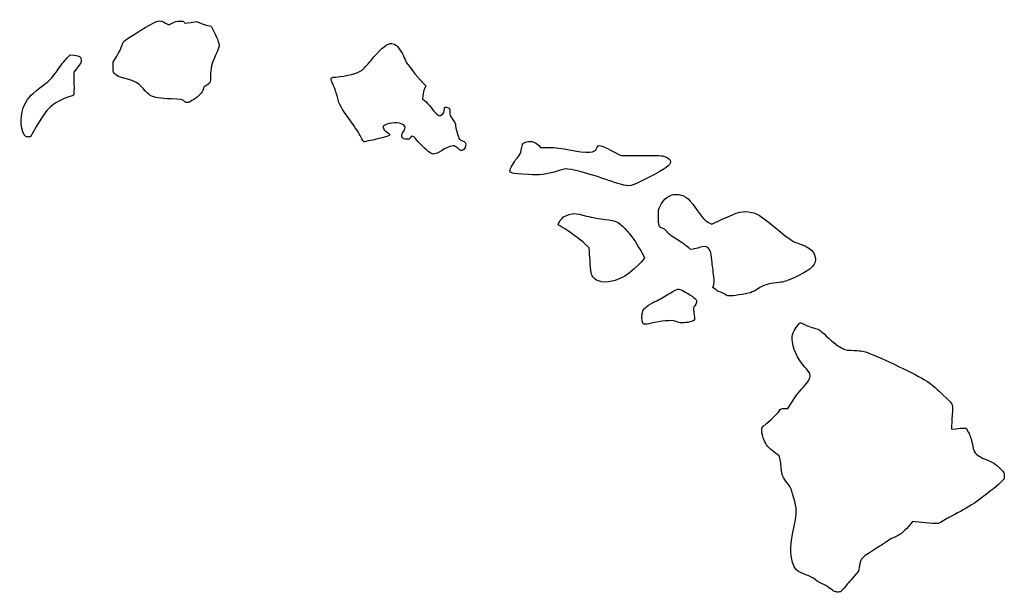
# Model space of a CAD drawing. Extents: x -233 to 215, y 49 to 310.
import ezdxf

# ---------------------------------------------------------------- set-up
doc = ezdxf.new("R2010")
doc.units = 0
doc.layers.add('Layer_1', color=7, linetype='CONTINUOUS')

msp = doc.modelspace()

# ---------------------------------------------------------------- linework, layer by layer
at = {"layer": 'Layer_1', "color": 7}
for points in [[(-167.091744, 308.31055), (-165.558888, 307.433537), (-163.913442, 308.31055)], [(-155.498752, 308.58017), (-152.702875, 308.990107), (-151.073527, 308.219302)], [(-147.805594, 307.14377), (-146.167009, 306.839043), (-144.607859, 303.568303)], [(-211.975432, 292.217915), (-210.508731, 293.733823), (-208.694661, 293.618312)], [(-190.851451, 288.069766), (-190.851451, 290.419785), (-189.204724, 293.153317)], [(-207.60276, 287.427119), (-208.831849, 285.919652), (-208.731649, 280.775701)], [(-49.693009, 280.947902), (-48.455086, 279.660466), (-49.057416, 278.2988)], [(-49.805582, 275.328815), (-49.95142, 273.720498), (-48.337168, 272.333475)], [(-225.74635, 261.280341), (-228.589199, 256.412008), (-229.691698, 256.412008)], [(2.897488, 252.598517), (3.851495, 251.61423), (7.163706, 251.61423)], [(36.037972, 250.203119), (40.401816, 247.945341), (49.719202, 247.945341)], [(80.66707, 217.173083), (81.938735, 216.557469), (86.654753, 218.825322)], [(26.140639, 203.918675), (25.980497, 205.753119), (23.916677, 207.769394)], [(83.334493, 186.939618), (82.399858, 187.719875), (82.761187, 189.129708)], [(114.918885, 132.516452), (116.517984, 132.516452), (118.181064, 135.127008)], [(191.285566, 127.744845), (191.053297, 123.114349), (193.140923, 123.347594)], [(196.477326, 123.603646), (197.726102, 123.62645), (198.79104, 121.650894)], [(215.125215, 101.813119), (215.125215, 100.418994), (212.558771, 98.107499)], [(177.476827, 80.616361), (173.271801, 80.990461), (172.538475, 80.0129)], [(149.118574, 60.806165), (148.763792, 58.421568), (145.927346, 55.181786)]]:
    msp.add_lwpolyline(points, dxfattribs=at)
for points in [[(-157.69034, 272.139631), (-157.69034, 272.139631), (-157.69034, 272.139631), (-157.69034, 272.139631)], [(-231.360432, 257.32923), (-231.360432, 257.32923), (-231.360432, 257.32923), (-231.360432, 257.32923)], [(-46.667067, 249.24053), (-46.667067, 249.24053), (-46.667067, 249.24053), (-46.667067, 249.24053)], [(40.288549, 234.796317), (40.288549, 234.796317), (40.288549, 234.796317), (40.288549, 234.796317)], [(31.653384, 190.378784), (31.653384, 190.378784), (31.653384, 190.378784), (31.653384, 190.378784)], [(87.746868, 184.61058), (87.746868, 184.61058), (87.746868, 184.61058), (87.746868, 184.61058)], [(50.464551, 171.525916), (50.464551, 171.525916), (50.464551, 171.525916), (50.464551, 171.525916)], [(136.215318, 50.164228), (136.215318, 50.164228), (136.215318, 50.164228), (136.215318, 50.164228)]]:
    msp.add_lwpolyline(points, close=True, dxfattribs=at)
for points in [[(-176.219135, 306.18666), (-170.339481, 309.689758), (-169.744382, 309.828234), (-167.091744, 308.31055)], [(-186.15763, 299.777886), (-185.678724, 300.354934), (-181.688325, 302.928117), (-176.219135, 306.18666)], [(-163.913442, 308.31055), (-162.591885, 309.014932), (-161.930526, 309.187563), (-160.553544, 309.187563)], [(-160.553544, 309.187563), (-159.190597, 309.187563), (-158.783274, 309.083272), (-158.56686, 308.678897)], [(-158.56686, 308.678897), (-158.309643, 308.198283), (-158.140451, 308.192838), (-155.498752, 308.58017)], [(-151.073527, 308.219302), (-150.177384, 307.795359), (-148.706815, 307.311369), (-147.805594, 307.14377)], [(-144.607859, 303.568303), (-143.750326, 301.769396), (-142.902147, 299.70681), (-142.723015, 298.984779)], [(-73.511819, 291.12534), (-65.483401, 300.733129), (-62.955125, 301.277939), (-59.105159, 294.229785)], [(-189.204724, 293.153317), (-188.299022, 294.656759), (-187.311078, 296.6802), (-187.009286, 297.649852)], [(-187.009286, 297.649852), (-186.707498, 298.619503), (-186.324251, 299.577119), (-186.15763, 299.777886)], [(-142.723015, 298.984779), (-142.40317, 297.695575), (-142.42781, 297.604331), (-144.094908, 293.904779)], [(-216.41882, 286.544548), (-214.781641, 288.83115), (-212.782116, 291.384166), (-211.975432, 292.217915)], [(-208.694661, 293.618312), (-206.2861, 293.464947), (-205.385391, 292.880311), (-205.38738, 291.471612)], [(-144.094908, 293.904779), (-146.035214, 289.598938), (-146.454735, 287.877598), (-146.517498, 283.964651)], [(-59.105159, 294.229785), (-58.554036, 293.22084), (-57.84386, 291.731801), (-57.526992, 290.920809)], [(-205.38738, 291.471612), (-205.389074, 290.335487), (-205.711425, 289.746829), (-207.60276, 287.427119)], [(-189.862288, 284.813246), (-190.841252, 285.7104), (-190.851451, 285.743975), (-190.851451, 288.069766)], [(-77.457472, 286.833078), (-76.908688, 287.253545), (-75.133146, 289.185063), (-73.511819, 291.12534)], [(-57.526992, 290.920809), (-56.976323, 289.511426), (-52.732779, 284.109263), (-49.693009, 280.947902)], [(-222.480147, 280.077853), (-219.589209, 282.242078), (-219.208581, 282.64816), (-216.41882, 286.544548)], [(-185.326466, 282.972368), (-188.197843, 283.72884), (-189.06146, 284.079341), (-189.862288, 284.813246)], [(-177.122032, 278.285248), (-179.675708, 281.242135), (-180.460294, 281.690362), (-185.326466, 282.972368)], [(-146.517498, 283.964651), (-146.561209, 281.239595), (-146.580493, 281.163813), (-147.395599, 280.51387)], [(-90.54143, 279.907394), (-92.098975, 283.376448), (-92.091036, 283.408008), (-89.604229, 283.633986)], [(-89.604229, 283.633986), (-84.378061, 284.108893), (-79.250413, 285.459362), (-77.457472, 286.833078)], [(-231.06669, 271.347218), (-229.57019, 274.264719), (-227.68564, 276.180895), (-222.480147, 280.077853)], [(-208.731649, 280.775701), (-208.669297, 277.574686), (-208.738055, 275.534236), (-208.913674, 275.373581)], [(-173.959424, 275.270917), (-174.511789, 275.554299), (-175.934963, 276.910747), (-177.122032, 278.285248)], [(-149.788118, 278.433446), (-149.788118, 277.314787), (-151.186306, 275.558586), (-153.227622, 274.113244)], [(-149.008564, 279.52643), (-149.590466, 279.285399), (-149.788118, 279.008279), (-149.788118, 278.433446)], [(-147.395599, 280.51387), (-147.853976, 280.148375), (-148.579809, 279.704027), (-149.008564, 279.52643)], [(-88.688613, 274.474229), (-89.097762, 276.104063), (-89.931531, 278.548988), (-90.54143, 279.907394)], [(-49.057416, 278.2988), (-49.388697, 277.549884), (-49.725371, 276.21339), (-49.805582, 275.328815)], [(-210.607007, 274.780158), (-212.639213, 274.297338), (-216.833162, 272.176178), (-218.718584, 270.677595)], [(-208.913674, 275.373581), (-209.068896, 275.23159), (-209.830896, 274.964551), (-210.607007, 274.780158)], [(-164.509289, 273.710186), (-169.513202, 273.874865), (-172.057195, 274.295015), (-173.959424, 275.270917)], [(-158.864845, 272.92481), (-159.55669, 273.49984), (-160.002471, 273.561867), (-164.509289, 273.710186)], [(-153.227622, 274.113244), (-156.002248, 272.148684), (-156.793339, 271.798828), (-157.69034, 272.139631)], [(-82.73654, 263.715036), (-87.250501, 269.886227), (-87.774752, 270.833884), (-88.688613, 274.474229)], [(-231.360432, 257.32923), (-233.454849, 260.721871), (-233.324431, 266.945642), (-231.06669, 271.347218)], [(-218.718584, 270.677595), (-220.985215, 268.876016), (-222.471096, 266.889152), (-225.74635, 261.280341)], [(-157.69034, 272.139631), (-157.923174, 272.228093), (-158.4517, 272.581424), (-158.864845, 272.92481)], [(-48.337168, 272.333475), (-47.449331, 271.570611), (-46.096843, 270.043953), (-45.33164, 268.940899)], [(-39.9517, 269.033397), (-39.989952, 270.05087), (-39.565445, 270.207292), (-38.187602, 269.683437)], [(-38.187602, 269.683437), (-37.523327, 269.430881), (-37.463674, 269.270887), (-37.463674, 267.741839)], [(-45.33164, 268.940899), (-44.539081, 267.79841), (-43.529823, 266.714256), (-42.986367, 266.421586)], [(-42.986367, 266.421586), (-42.08903, 265.93834), (-41.989479, 265.93593), (-41.310176, 266.381028)], [(-41.310176, 266.381028), (-40.364599, 267.000593), (-39.90874, 267.89064), (-39.9517, 269.033397)], [(-37.463674, 267.741839), (-37.463674, 266.205469), (-37.36776, 265.95196), (-36.234172, 264.492123)], [(-78.026898, 256.482563), (-78.644262, 257.763147), (-80.763601, 261.017759), (-82.73654, 263.715036)], [(-60.487537, 262.65066), (-62.977305, 263.207843), (-67.943674, 262.101312), (-67.943674, 260.989393)], [(-67.943674, 260.989393), (-67.943674, 260.237683), (-67.028136, 259.042692), (-65.934265, 258.366642)], [(-58.614491, 258.830841), (-57.199036, 260.61196), (-57.916586, 262.075305), (-60.487537, 262.65066)], [(-36.234172, 264.492123), (-35.212455, 263.176352), (-34.97565, 262.634048), (-34.832931, 261.283166)], [(-34.832931, 261.283166), (-34.648036, 259.53305), (-33.706932, 256.363776), (-33.082411, 255.388094)], [(-229.691698, 256.412008), (-230.631238, 256.412008), (-230.877886, 256.547579), (-231.360432, 257.32923)], [(-76.445711, 254.147556), (-76.738621, 254.151817), (-77.310127, 254.995783), (-78.026898, 256.482563)], [(-65.934265, 258.366642), (-63.952526, 257.14186), (-64.278185, 256.931184), (-70.413118, 255.469182)], [(-57.071133, 255.283119), (-59.453162, 255.283119), (-60.153855, 256.893804), (-58.614491, 258.830841)], [(-55.525896, 255.988675), (-55.757482, 255.37956), (-55.968697, 255.283119), (-57.071133, 255.283119)], [(-53.174101, 255.635897), (-54.067504, 256.921919), (-55.111534, 257.078526), (-55.525896, 255.988675)], [(-70.413118, 255.469182), (-73.478757, 254.738616), (-76.193424, 254.143884), (-76.445711, 254.147556)], [(-46.667067, 249.24053), (-48.059684, 250.167587), (-52.206872, 254.24361), (-53.174101, 255.635897)], [(-35.010048, 252.079806), (-36.133907, 252.664416), (-38.060816, 252.053814), (-41.350523, 250.07059)], [(-33.533924, 250.935489), (-33.91023, 251.338293), (-34.574486, 251.853236), (-35.010048, 252.079806)], [(-30.28523, 252.377929), (-30.770164, 250.170037), (-32.218184, 249.527109), (-33.533924, 250.935489)], [(-33.082411, 255.388094), (-32.867148, 255.051793), (-32.257777, 254.704928), (-31.697594, 254.599836)], [(-31.697594, 254.599836), (-30.495886, 254.374397), (-30.013433, 253.615409), (-30.28523, 252.377929)], [(-5.17113, 249.351632), (-4.378621, 253.51625), (-4.453091, 253.33243), (-3.3761, 253.782425)], [(-3.3761, 253.782425), (-0.926623, 254.805884), (1.135137, 254.416801), (2.897488, 252.598517)], [(7.163706, 251.61423), (9.726366, 251.61423), (11.741607, 251.38657), (16.068898, 250.608212)], [(16.068898, 250.608212), (26.0117, 248.81979), (28.582922, 248.962089), (29.539875, 251.353753)], [(29.539875, 251.353753), (30.193042, 252.98618), (30.901234, 252.860777), (36.037972, 250.203119)], [(-41.350523, 250.07059), (-44.28917, 248.299016), (-45.069681, 248.177156), (-46.667067, 249.24053)], [(-6.879813, 246.670521), (-6.014387, 247.754426), (-5.245481, 248.960926), (-5.17113, 249.351632)], [(49.719202, 247.945341), (57.511357, 247.945341), (59.257664, 247.871388), (60.387032, 247.49358)], [(60.387032, 247.49358), (62.156679, 246.901571), (63.007438, 246.097748), (63.007438, 245.017751)], [(-10.088118, 240.93239), (-10.088118, 241.826778), (-8.548223, 244.580919), (-6.879813, 246.670521)], [(63.007438, 245.017751), (63.007438, 243.422995), (60.980828, 241.969238), (53.02346, 237.855897)], [(-1.621451, 239.216987), (-9.969932, 239.837498), (-10.088118, 239.861441), (-10.088118, 240.93239)], [(10.886482, 240.624449), (6.861406, 239.276869), (3.166615, 238.86111), (-1.621451, 239.216987)], [(15.170771, 241.782644), (14.705104, 241.778636), (12.777174, 241.257445), (10.886482, 240.624449)], [(32.527438, 237.331565), (24.989844, 239.930326), (17.682504, 241.804279), (15.170771, 241.782644)], [(53.02346, 237.855897), (44.776929, 233.593091), (44.653, 233.563317), (40.288549, 234.796317)], [(40.288549, 234.796317), (39.046771, 235.147131), (35.554271, 236.287994), (32.527438, 237.331565)], [(58.272313, 224.813637), (59.972222, 228.271735), (62.553455, 230.165341), (65.567362, 230.165341)], [(65.567362, 230.165341), (69.08896, 230.165341), (71.06872, 228.802767), (74.308123, 224.149554)], [(57.504104, 220.005341), (57.504104, 222.966956), (57.571301, 223.387614), (58.272313, 224.813637)], [(11.925215, 216.474278), (11.925215, 217.054527), (13.540983, 219.347236), (14.361104, 219.930705)], [(14.361104, 219.930705), (15.388833, 220.661878), (17.91085, 221.416452), (19.326916, 221.416452)], [(19.326916, 221.416452), (19.926616, 221.416452), (22.411817, 220.920658), (24.849582, 220.314691)], [(24.849582, 220.314691), (27.287347, 219.70872), (31.053766, 219.004824), (33.219401, 218.750477)], [(59.21423, 214.799702), (57.827898, 215.059778), (57.504104, 216.045411), (57.504104, 220.005341)], [(74.308123, 224.149554), (77.232397, 219.949029), (79.048384, 217.95667), (80.66707, 217.173083)], [(86.654753, 218.825322), (93.760008, 222.242119), (96.319453, 222.849509), (99.979452, 221.987442)], [(99.979452, 221.987442), (102.822079, 221.317892), (103.297256, 221.010843), (110.702993, 215.057949)], [(13.12466, 215.4856), (12.464965, 215.855512), (11.925215, 216.300418), (11.925215, 216.474278)], [(23.916677, 207.769394), (22.063696, 209.579685), (16.271432, 213.721107), (13.12466, 215.4856)], [(33.219401, 218.750477), (35.600598, 218.470812), (37.652164, 218.068955), (38.409891, 217.733777)], [(38.409891, 217.733777), (40.133676, 216.971263), (44.175556, 212.837512), (46.292488, 209.671998)], [(61.519534, 213.051702), (60.53836, 214.19418), (59.912532, 214.668697), (59.21423, 214.799702)], [(65.547438, 209.906296), (63.71209, 210.985988), (62.441497, 211.978199), (61.519534, 213.051702)], [(110.702993, 215.057949), (118.656636, 208.664634), (118.680936, 208.648558), (122.19178, 207.454798)], [(46.292488, 209.671998), (48.248711, 206.746809), (51.154104, 201.684285), (51.154104, 201.200824)], [(70.204104, 206.669156), (69.117549, 207.582111), (67.022049, 209.038821), (65.547438, 209.906296)], [(73.389885, 205.188423), (72.225944, 205.016099), (72.104081, 205.072738), (70.204104, 206.669156)], [(80.008024, 205.901907), (79.118488, 206.601623), (78.194747, 206.604338), (76.18572, 205.913139)], [(122.19178, 207.454798), (127.040386, 205.806166), (129.047438, 203.746573), (129.047438, 200.419644)], [(26.483112, 198.415341), (26.382828, 200.43323), (26.228715, 202.90973), (26.140639, 203.918675)], [(76.18572, 205.913139), (75.313625, 205.613094), (74.055506, 205.286973), (73.389885, 205.188423)], [(81.77499, 201.232153), (81.579833, 203.726591), (81.073978, 205.063416), (80.008024, 205.901907)], [(27.069912, 193.762527), (26.836277, 194.330883), (26.588438, 196.296039), (26.483112, 198.415341)], [(48.630727, 198.211786), (43.105056, 192.373144), (36.890122, 189.505701), (31.653384, 190.378784)], [(51.154104, 201.200824), (51.154104, 201.023314), (50.018583, 199.678246), (48.630727, 198.211786)], [(82.536848, 194.759663), (82.214748, 197.080732), (81.871905, 199.99335), (81.77499, 201.232153)], [(129.047438, 200.419644), (129.047438, 197.44886), (126.37087, 195.253614), (118.605215, 191.855196)], [(31.653384, 190.378784), (29.341033, 190.764305), (27.84987, 191.865158), (27.069912, 193.762527)], [(82.761187, 189.129708), (83.073663, 190.348835), (83.043296, 191.110397), (82.536848, 194.759663)], [(111.408549, 189.87165), (107.307352, 189.488726), (105.478749, 188.887652), (102.689858, 187.005723)], [(118.605215, 191.855196), (115.006713, 190.280421), (114.607199, 190.170307), (111.408549, 189.87165)], [(57.050122, 181.836129), (58.696804, 182.697085), (61.343681, 184.207865), (62.932028, 185.193422)], [(62.932028, 185.193422), (64.520374, 186.178979), (66.060151, 186.985341), (66.353775, 186.985341)], [(66.353775, 186.985341), (67.450603, 186.985341), (69.360401, 186.088114), (71.860579, 184.398224)], [(71.860579, 184.398224), (73.277843, 183.440283), (74.53074, 182.519251), (74.644786, 182.351484)], [(85.471085, 185.749809), (84.810007, 185.975062), (83.848533, 186.510477), (83.334493, 186.939618)], [(87.746868, 184.61058), (87.156262, 185.011902), (86.132162, 185.524559), (85.471085, 185.749809)], [(94.1243, 184.314774), (90.008428, 183.697052), (89.024037, 183.74271), (87.746868, 184.61058)], [(102.689858, 187.005723), (100.390226, 185.453953), (99.178787, 185.073362), (94.1243, 184.314774)], [(50.468502, 177.075147), (50.9859, 178.368205), (52.46847, 179.440664), (57.050122, 181.836129)], [(74.644786, 182.351484), (75.095523, 181.688389), (74.847309, 180.23933), (74.138762, 179.397263)], [(50.464551, 171.525916), (49.879194, 172.361616), (49.881508, 175.60812), (50.468502, 177.075147)], [(73.715428, 176.391854), (74.245526, 172.580727), (74.325452, 172.769478), (71.88025, 172.058995)], [(74.138762, 179.397263), (73.433912, 178.55958), (73.423865, 178.488237), (73.715428, 176.391854)], [(55.905767, 171.745341), (51.126616, 170.732285), (51.023351, 170.728119), (50.464551, 171.525916)], [(65.69631, 172.208651), (64.697356, 172.896568), (60.370889, 172.69183), (55.905767, 171.745341)], [(71.88025, 172.058995), (69.554767, 171.383292), (66.797964, 171.45001), (65.69631, 172.208651)], [(119.421289, 168.001898), (119.944698, 168.969835), (120.790321, 170.239835), (121.300466, 170.82412)], [(121.300466, 170.82412), (122.143097, 171.789224), (122.283643, 171.852763), (122.836178, 171.518353)], [(122.836178, 171.518353), (124.51557, 170.50196), (125.820876, 169.969345), (128.235964, 169.315038)], [(118.474151, 164.266452), (118.4702, 165.978621), (118.596523, 166.476642), (119.421289, 168.001898)], [(128.235964, 169.315038), (130.809351, 168.617836), (130.939907, 168.541732), (132.998549, 166.538677)], [(132.998549, 166.538677), (136.094696, 163.526135), (138.948978, 161.238428), (140.962211, 160.155846)], [(124.241419, 151.425341), (120.84479, 155.169637), (118.4829, 160.428481), (118.474151, 164.266452)], [(140.962211, 160.155846), (142.664575, 159.240405), (142.892611, 159.195421), (146.686326, 159.02663)], [(146.686326, 159.02663), (150.480183, 158.85783), (150.760994, 158.802427), (153.741882, 157.634645)], [(153.741882, 157.634645), (162.001454, 154.398897), (177.060042, 147.065773), (180.653831, 144.529238)], [(124.20569, 143.022206), (126.104848, 145.006719), (126.950357, 146.909588), (126.582452, 148.371358)], [(126.582452, 148.371358), (126.491774, 148.73166), (125.438323, 150.105952), (124.241419, 151.425341)], [(180.653831, 144.529238), (181.98767, 143.587816), (184.98027, 140.963358), (187.304087, 138.697108)], [(118.181064, 135.127008), (120.411466, 138.628158), (122.02826, 140.74695), (124.20569, 143.022206)], [(187.304087, 138.697108), (191.331878, 134.769088), (191.528926, 134.525251), (191.523507, 133.475997)], [(106.119676, 125.178675), (108.049794, 126.616385), (111.634976, 130.085308), (112.539018, 131.389858)], [(112.539018, 131.389858), (113.294104, 132.479425), (113.372307, 132.516452), (114.918885, 132.516452)], [(191.523507, 133.475997), (191.520403, 132.870636), (191.413299, 130.291618), (191.285566, 127.744845)], [(104.894662, 120.576166), (104.290424, 123.181591), (104.501047, 123.973004), (106.119676, 125.178675)], [(193.140923, 123.347594), (194.289116, 123.475878), (195.79051, 123.591101), (196.477326, 123.603646)], [(198.79104, 121.650894), (199.562522, 120.219742), (200.051472, 118.742078), (200.565371, 116.288672)], [(107.233353, 115.392543), (106.137174, 116.832364), (105.367018, 118.539425), (104.894662, 120.576166)], [(112.485876, 111.032486), (110.522653, 112.403595), (107.768192, 114.69003), (107.233353, 115.392543)], [(200.565371, 116.288672), (201.271491, 112.917544), (201.281058, 112.896177), (202.648876, 111.632005)], [(113.526796, 105.361468), (113.201083, 108.724303), (112.820309, 110.798936), (112.485876, 111.032486)], [(202.648876, 111.632005), (203.651443, 110.705419), (204.684574, 110.118092), (206.469516, 109.459981)], [(206.469516, 109.459981), (209.463442, 108.356108), (211.431576, 107.079636), (213.527245, 104.882548)], [(116.007868, 98.830583), (114.212934, 101.123272), (113.842913, 102.097249), (113.526796, 105.361468)], [(213.527245, 104.882548), (215.027962, 103.309193), (215.125215, 103.122401), (215.125215, 101.813119)], [(119.093573, 92.06943), (117.655114, 96.890328), (117.834382, 96.497525), (116.007868, 98.830583)], [(212.558771, 98.107499), (206.093088, 92.284114), (199.482541, 87.70963), (192.547438, 84.259712)], [(119.349407, 78.89423), (120.719624, 85.386518), (120.693998, 86.70567), (119.093573, 92.06943)], [(187.528341, 81.51152), (185.000307, 80.01137), (184.851379, 79.961696), (183.295008, 80.099466)], [(192.547438, 84.259712), (191.228049, 83.60337), (188.969452, 82.366684), (187.528341, 81.51152)], [(118.63149, 62.381552), (117.451322, 66.238691), (117.65184, 70.850979), (119.349407, 78.89423)], [(169.828125, 77.059783), (168.20944, 75.442283), (167.427882, 74.9052), (165.516052, 74.09645)], [(172.538475, 80.0129), (172.135151, 79.475241), (170.915499, 78.146338), (169.828125, 77.059783)], [(183.295008, 80.099466), (182.407786, 80.178003), (179.78961, 80.410607), (177.476827, 80.616361)], [(161.706983, 71.98847), (160.8963, 71.372359), (158.962993, 70.09878), (157.410771, 69.158294)], [(165.516052, 74.09645), (164.231772, 73.553172), (162.517695, 72.604581), (161.706983, 71.98847)], [(157.410771, 69.158294), (150.28212, 64.839078), (149.619236, 64.1714), (149.118574, 60.806165)], [(124.673021, 56.76091), (120.798026, 58.110508), (119.596182, 59.228627), (118.63149, 62.381552)], [(129.061746, 54.493681), (127.870317, 55.429724), (126.577344, 56.097668), (124.673021, 56.76091)], [(132.839968, 52.258241), (131.6909, 52.757893), (129.990709, 53.76384), (129.061746, 54.493681)], [(145.927346, 55.181786), (144.367278, 53.399906), (142.582844, 51.275255), (141.961926, 50.460338)], [(136.215318, 50.164228), (135.507928, 50.816283), (133.989008, 51.758586), (132.839968, 52.258241)], [(138.142811, 48.988964), (137.832338, 49.021589), (136.959566, 49.478205), (136.215318, 50.164228)], [(141.961926, 50.460338), (140.967573, 49.155357), (140.507043, 49.019117), (140.113094, 48.924482)], [(140.113094, 48.924482), (139.378967, 48.748124), (138.781722, 48.921942), (138.142811, 48.988964)]]:
    msp.add_open_spline(points, degree=3, dxfattribs=at)

doc.saveas('drawing.dxf')
